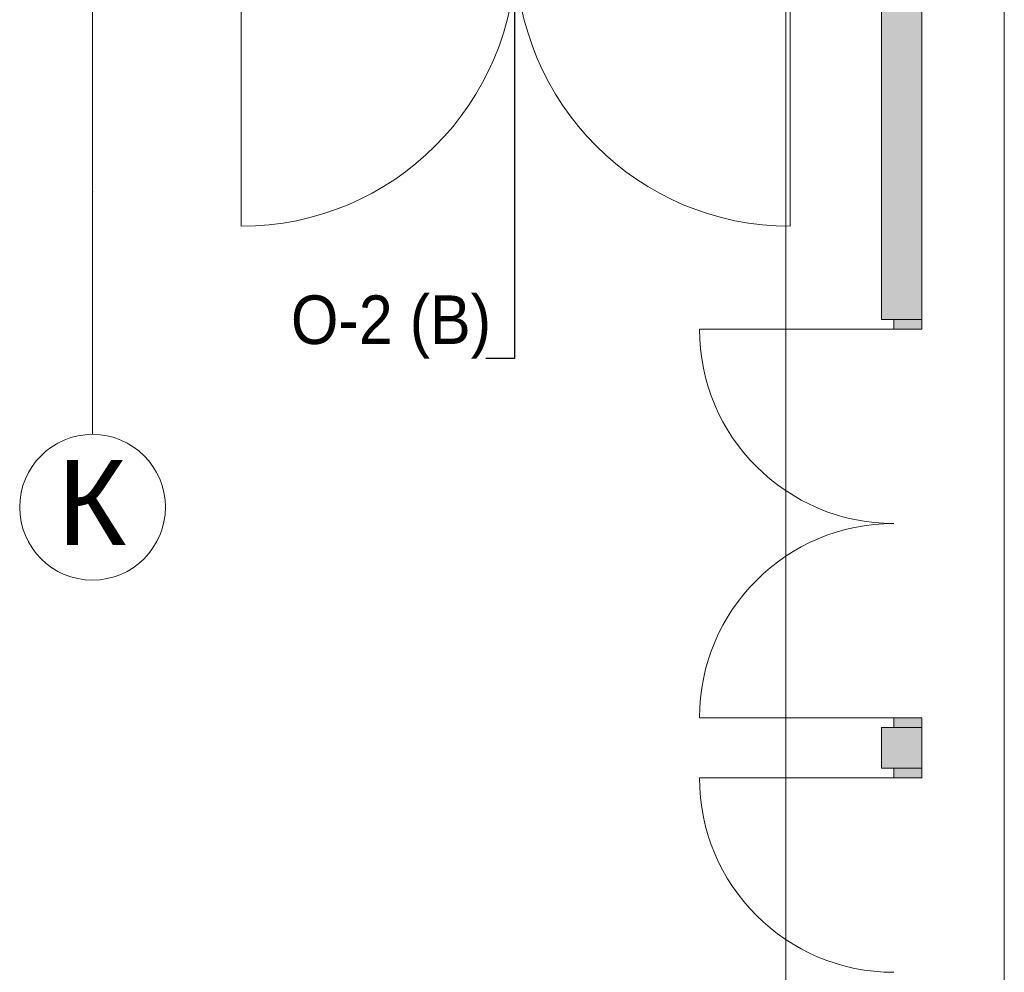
# Model space of a CAD drawing. Header units: millimetres. Extents: x -14761 to 157739, y -22400 to 107990.
# Tile 17 of 256: x 32396 to 36450, y 12570 to 16490. Entities that reach past the tile are written whole.
import ezdxf

# ---------------------------------------------------------------- set-up
doc = ezdxf.new("R2010")
doc.units = ezdxf.units.MM
doc.header["$MEASUREMENT"] = 0
for name, color, linetype in [('Конструктив - Стены наружние фасад', 7, 'Continuous'), ('Местность - Забор', 7, 'Continuous'), ('Элемент Модели - Оси', 7, 'Continuous'), ('Элемент модели - Оси Улица Бани', 7, 'Continuous')]:
    doc.layers.add(name, color=color, linetype=linetype)
doc.styles.add('СГЕНЕРИР_СТИЛЬ_1', font='txt')
doc.dimstyles.new('СГЕНЕРИР_СТИЛЬ__1', dxfattribs={"dimtxt": 0.18, "dimasz": 182.4, "dimexe": 0.18, "dimexo": 0.0625, "dimgap": 0.09, "dimtad": 0, "dimtih": 1, "dimtoh": 1, "dimdec": 4, "dimzin": 0, "dimdsep": 46, "dimcen": 0.09, "dimadec": 0, "dimazin": 0, "dimtfac": 1, "dimtdec": 4, "dimtmove": 0, "dimatfit": 3, "dimldrblk": 'ARROWHEAD_11', "dimfxl": 0, "dimtolj": 1, "dimtzin": 0, "dimarcsym": 0})

# ---------------------------------------------------------------- blocks, each defined once
blk = doc.blocks.new('ARROWHEAD_11')
at = {"color": 0, "linetype": 'Continuous', "lineweight": 0}
blk.add_line((0, 0), (-1, 0), dxfattribs=at)
at = {"color": 0, "linetype": 'Continuous', "lineweight": 0, "const_width": 0.25, "flags": 128}
blk.add_lwpolyline([(-0.125, 0, 1), (0.125, 0, 1)], format="xyb", close=True, dxfattribs=at)

msp = doc.modelspace()

# ---------------------------------------------------------------- hatches: boundary and pattern name
at = {"layer": 'Конструктив - Стены наружние фасад', "linetype": 'Continuous', "lineweight": 0, "true_color": 0x000000}
for points in [[(35945, 15257), (35960, 15257), (35960, 24120), (35945, 24120)], [(35990, 17700), (35960, 17700), (35960, 15257), (35990, 15257)], [(35990, 15257), (36110, 15257), (36110, 17700), (35990, 17700)], [(35945, 13410), (35960, 13410), (35960, 13577), (35945, 13577)], [(35990, 13577), (35960, 13577), (35960, 13410), (35990, 13410)], [(35990, 13410), (36110, 13410), (36110, 13577), (35990, 13577)]]:
    msp.add_hatch(color=18, dxfattribs=at).paths.add_polyline_path(points)
at = {"layer": 'Конструктив - Стены наружние фасад', "linetype": 'Continuous', "lineweight": 0, "true_color": 0x7f7f7f}
for points in [[(36110, 15257), (35995, 15257), (35995, 15217), (36110, 15217)], [(35995, 13577), (36110, 13577), (36110, 13617), (35995, 13617)], [(36110, 13410), (35995, 13410), (35995, 13370), (36110, 13370)]]:
    msp.add_hatch(color=8, dxfattribs=at).paths.add_polyline_path(points)

# ---------------------------------------------------------------- linework, layer by layer
at = {"layer": 'Конструктив - Стены наружние фасад', "color": 7, "linetype": 'Continuous', "lineweight": 15}
for p, q in [((35945, 15257), (35945, 15294)), ((35945, 15257), (35945, 15294)), ((35945, 15257), (35945, 15294)), ((36110, 15257), (36110, 15294)), ((36110, 15257), (36110, 15294)), ((36110, 15257), (36110, 15294)), ((35960, 15257), (35945, 15257)), ((35960, 15257), (35945, 15257)), ((35960, 15257), (35945, 15257)), ((35990, 15257), (35960, 15257)), ((35990, 15257), (35960, 15257)), ((35990, 15257), (35960, 15257)), ((35995, 15257), (35990, 15257)), ((35995, 15257), (35990, 15257)), ((35995, 15257), (35990, 15257)), ((36110, 15257), (35995, 15257)), ((35995, 15217), (35995, 15257)), ((35995, 15257), (36110, 15257)), ((36110, 15257), (35995, 15257)), ((36110, 15257), (35995, 15257)), ((36110, 15257), (36110, 15217)), ((35995, 15217), (35195, 15217)), ((36110, 15217), (35995, 15217)), ((35995, 13617), (35195, 13617)), ((35995, 13577), (35995, 13617)), ((35995, 13617), (36110, 13617)), ((36110, 13617), (36110, 13577)), ((35945, 13577), (35945, 13540)), ((35960, 13577), (35945, 13577)), ((35960, 13577), (35945, 13577)), ((35960, 13577), (35945, 13577)), ((35945, 13577), (35945, 13540)), ((35945, 13577), (35945, 13540)), ((35990, 13577), (35960, 13577)), ((35990, 13577), (35960, 13577)), ((35990, 13577), (35960, 13577)), ((35995, 13577), (35990, 13577)), ((35995, 13577), (35990, 13577)), ((35995, 13577), (35990, 13577)), ((36110, 13577), (35995, 13577)), ((36110, 13577), (35995, 13577)), ((36110, 13577), (35995, 13577)), ((36110, 13577), (35995, 13577)), ((36110, 13577), (36110, 13540)), ((36110, 13577), (36110, 13540)), ((36110, 13577), (36110, 13540)), ((35945, 13410), (35945, 13447)), ((35945, 13410), (35945, 13447)), ((35945, 13410), (35945, 13447)), ((36110, 13410), (36110, 13447)), ((36110, 13410), (36110, 13447)), ((36110, 13410), (36110, 13447)), ((35960, 13410), (35945, 13410)), ((35960, 13410), (35945, 13410)), ((35960, 13410), (35945, 13410)), ((35990, 13410), (35960, 13410)), ((35990, 13410), (35960, 13410)), ((35990, 13410), (35960, 13410)), ((35995, 13410), (35990, 13410)), ((35995, 13410), (35990, 13410)), ((35995, 13410), (35990, 13410)), ((36110, 13410), (35995, 13410)), ((35995, 13370), (35995, 13410)), ((35995, 13410), (36110, 13410)), ((36110, 13410), (35995, 13410)), ((36110, 13410), (35995, 13410)), ((36110, 13410), (36110, 13370)), ((35995, 13370), (35195, 13370)), ((36110, 13370), (35995, 13370))]:
    msp.add_line(p, q, dxfattribs=at)
at = {"layer": 'Конструктив - Стены наружние фасад', "color": 7, "linetype": 'Continuous', "lineweight": 15, "flags": 128}
for points in [[(35945, 24120), (35945, 15257)], [(36110, 15257), (36110, 17700)], [(35945, 13577), (35945, 13410)], [(36110, 13410), (36110, 13577)]]:
    msp.add_lwpolyline(points, dxfattribs=at)
at = {"layer": 'Конструктив - Стены наружние фасад', "color": 7, "linetype": 'Continuous', "lineweight": 15}
for centre, start, end in [((35995, 15217), 180, 270), ((35995, 13617), 90, 180), ((35995, 13370), 180, 270)]:
    msp.add_arc(centre, 800, start, end, dxfattribs=at)
at = {"layer": 'Местность - Забор', "color": 7, "linetype": 'Continuous', "lineweight": 15}
for p, q in [((33308.4, 16770), (33308.4, 15640)), ((35568.4, 16770), (35568.4, 15640))]:
    msp.add_line(p, q, dxfattribs=at)
for centre, start, end in [((33308.4, 16770), 270, 0), ((35568.4, 16770), 180, 270)]:
    msp.add_arc(centre, 1130, start, end, dxfattribs=at)
at = {"layer": 'Элемент Модели - Оси', "color": 7, "linetype": 'Continuous', "lineweight": 15}
for p, q in [((35550, 92200), (35550, -1975)), ((36450, 92200), (36450, -1975))]:
    msp.add_line(p, q, dxfattribs=at)
at = {"layer": 'Элемент модели - Оси Улица Бани', "color": 7, "linetype": 'Continuous', "lineweight": 15}
for q in [(32696.4, 29150.5), (32696.4, 14783.8)]:
    msp.add_line((32696.4, 15783.8), q, dxfattribs=at)
msp.add_circle((32696.4, 14483.8), 300, dxfattribs=at)
msp.add_point((32696.4, 15783.8), dxfattribs=at)
msp.add_point((32696.4, 15783.8), dxfattribs=at)

# ---------------------------------------------------------------- texts
at = {"color": 7, "linetype": 'Continuous', "lineweight": 15, "insert": (33513.1, 15095.3), "char_height": 200, "attachment_point": 7, "style": 'СГЕНЕРИР_СТИЛЬ_1'}
msp.add_mtext('\\A1;{\\W0.900000x;\\pql;\\fArial|b0|i0|c204|p38;О-\\fArial|b0|i0|c204|p38;2\\fArial|b0|i0|c204|p38; (В)}', dxfattribs=at)
at = {"layer": 'Элемент модели - Оси Улица Бани', "color": 30, "lineweight": 5, "true_color": 0xff823e, "insert": (32835.6, 14503.8), "char_height": 350, "attachment_point": 6, "style": 'СГЕНЕРИР_СТИЛЬ_1'}
msp.add_mtext('\\A1;{\\pqr;\\pt0;\\fArial|b0|i0|c204|p38;К}', dxfattribs=at)

# ---------------------------------------------------------------- leaders
at = {"color": 7, "linetype": 'Continuous', "lineweight": 15, "annotation_type": 0, "has_hookline": 1, "hookline_direction": 1, "text_width": 802.6}
msp.add_leader([(34433.1, 16800), (34433.1, 15095.3), (34315.8, 15095.3)], dimstyle='СГЕНЕРИР_СТИЛЬ__1', dxfattribs=at)

doc.saveas('drawing.dxf')
